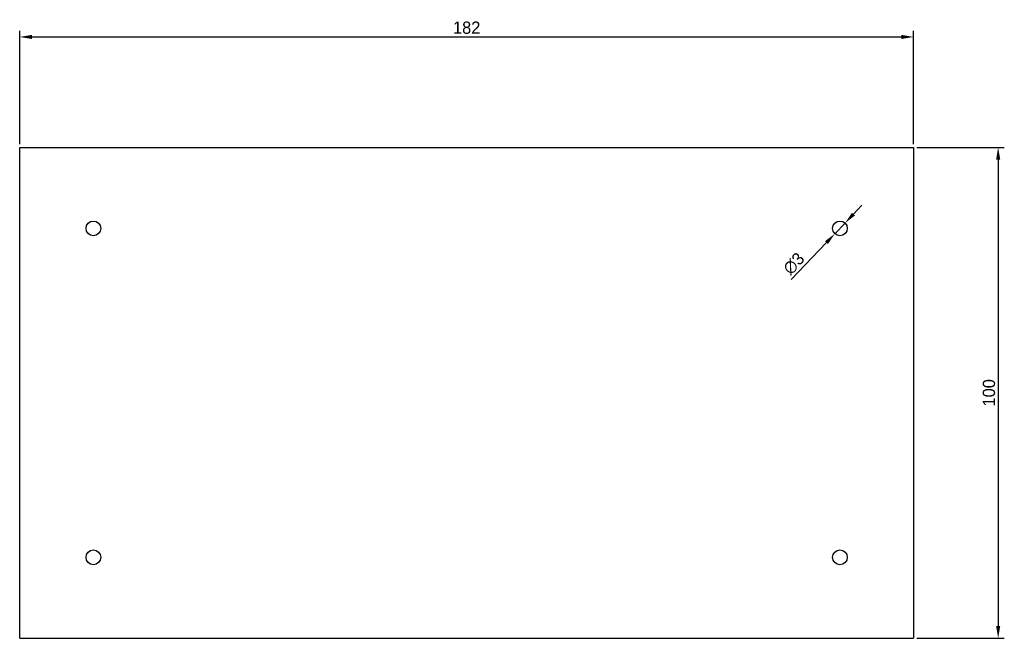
# Model space of a CAD drawing. Extents: x 74 to 274, y 133 to 259.
import ezdxf

# ---------------------------------------------------------------- set-up
doc = ezdxf.new("R2010")
doc.units = 0
doc.header["$MEASUREMENT"] = 0
doc.layers.get('0').update_dxf_attribs({"color": 254, "linetype": 'CONTINUOUS'})
doc.layers.get('DEFPOINTS').update_dxf_attribs({"linetype": 'CONTINUOUS'})
doc.layers.add('COTA', color=2, linetype='CONTINUOUS')
doc.dimstyles.new('ISO-25', dxfattribs={"dimtxt": 2.5, "dimasz": 2.5, "dimexe": 1.25, "dimexo": 0.625, "dimtad": 1, "dimdec": 4, "dimdsep": 46, "dimtxsty": 'Standard', "dimcen": 2.5, "dimadec": 0, "dimazin": 0, "dimtfac": 1, "dimtdec": 4, "dimtmove": 2, "dimatfit": 3, "dimfxl": 1, "dimtolj": 1, "dimarcsym": 0})

# ---------------------------------------------------------------- blocks, each defined once
blk = doc.blocks.new('*D6')
at = {"layer": 'COTA', "color": 0, "lineweight": -2, "transparency": 16777216}
for p, q in [((74, 233.56), (74, 256.68)), ((256, 233.56), (256, 256.68)), ((76.5, 255.43), (253.5, 255.43))]:
    blk.add_line(p, q, dxfattribs=at)
at = {"layer": 'COTA', "color": 0, "transparency": 16777216}
for points in [[(76.5, 255.84), (76.5, 255.01), (74, 255.43)], [(253.5, 255.84), (253.5, 255.01), (256, 255.43)]]:
    blk.add_solid(points, dxfattribs=at)
at = {"layer": 'DEFPOINTS', "color": 0, "transparency": 16777216}
for p in [(256, 255.43), (74, 232.94), (256, 232.94)]:
    blk.add_point(p, dxfattribs=at)
at = {"layer": 'COTA', "color": 0, "transparency": 16777216, "insert": (165, 257.3), "char_height": 2.5, "attachment_point": 5}
blk.add_mtext('\\A1;182', dxfattribs=at)
blk = doc.blocks.new('*D7')
at = {"layer": 'COTA', "color": 0, "lineweight": -2, "transparency": 16777216}
for p, q in [((256.62, 232.94), (274.46, 232.94)), ((273.21, 230.44), (273.21, 135.44)), ((256.62, 132.94), (274.46, 132.94))]:
    blk.add_line(p, q, dxfattribs=at)
at = {"layer": 'COTA', "color": 0, "transparency": 16777216}
for points in [[(272.79, 230.44), (273.63, 230.44), (273.21, 232.94)], [(272.79, 135.44), (273.63, 135.44), (273.21, 132.94)]]:
    blk.add_solid(points, dxfattribs=at)
at = {"layer": 'DEFPOINTS', "color": 0, "transparency": 16777216}
for p in [(256, 232.94), (256, 132.94), (273.21, 132.94)]:
    blk.add_point(p, dxfattribs=at)
at = {"layer": 'COTA', "color": 0, "transparency": 16777216, "insert": (271.34, 182.94), "char_height": 2.5, "attachment_point": 5, "rotation": 90}
blk.add_mtext('\\A1;100', dxfattribs=at)
blk = doc.blocks.new('*D8')
at = {"layer": 'COTA', "color": 0, "lineweight": -2, "transparency": 16777216}
for p, q in [((243.75, 219.34), (245.47, 221.15)), ((242.03, 217.52), (239.97, 215.35)), ((231.1, 206.01), (238.25, 213.53))]:
    blk.add_line(p, q, dxfattribs=at)
at = {"layer": 'COTA', "color": 0, "transparency": 16777216}
for points in [[(243.45, 219.62), (244.05, 219.05), (242.03, 217.52)], [(237.94, 213.82), (238.55, 213.25), (239.97, 215.35)]]:
    blk.add_solid(points, dxfattribs=at)
at = {"layer": 'DEFPOINTS', "color": 0, "transparency": 16777216}
for p in [(242.03, 217.52), (239.97, 215.35)]:
    blk.add_point(p, dxfattribs=at)
at = {"layer": 'COTA', "color": 0, "transparency": 16777216, "insert": (231.61, 209.26), "char_height": 2.5, "attachment_point": 5, "rotation": 46.5137}
blk.add_mtext('\\A1;∅3', dxfattribs=at)

msp = doc.modelspace()

# ---------------------------------------------------------------- linework, layer by layer
for p, q in [((73.99806, 232.936), (255.99806, 232.936)), ((73.99806, 132.936), (73.99806, 232.936)), ((255.99806, 232.936), (255.99806, 132.936)), ((73.99806, 132.936), (255.99806, 132.936))]:
    msp.add_line(p, q)
for centre in [(88.99806, 216.436), (240.99806, 216.436), (88.99806, 149.436), (240.99806, 149.436)]:
    msp.add_circle(centre, 1.5)

# ---------------------------------------------------------------- dimensions: what is measured, and where the dimension line sits
at = {"layer": 'COTA'}
dim = msp.add_linear_dim(base=(255.99806, 255.42654), p1=(73.99806, 232.936), p2=(255.99806, 232.936), dimstyle='ISO-25', override={"dimtmove": 0, "dimtzin": 0}, dxfattribs=at)
dim.commit()
dim.dimension.update_dxf_attribs({"geometry": '*D6', "text_midpoint": (164.99806, 257.30154)})
dim = msp.add_linear_dim(base=(273.21063, 132.936), p1=(255.99806, 232.936), p2=(255.99806, 132.936), angle=90, dimstyle='ISO-25', override={"dimtmove": 0, "dimtzin": 0}, dxfattribs=at)
dim.commit()
dim.dimension.update_dxf_attribs({"geometry": '*D7', "text_midpoint": (271.33563, 182.936)})
dim = msp.add_diameter_dim_2p(p1=(242.03033, 217.52431), p2=(239.96579, 215.34769), dimstyle='ISO-25', override={"dimtmove": 0, "dimtzin": 0}, dxfattribs=at)
dim.commit()
dim.dimension.update_dxf_attribs({"geometry": '*D8', "text_midpoint": (232.96802, 207.97004), "dimtype": 163})

doc.saveas('drawing.dxf')
